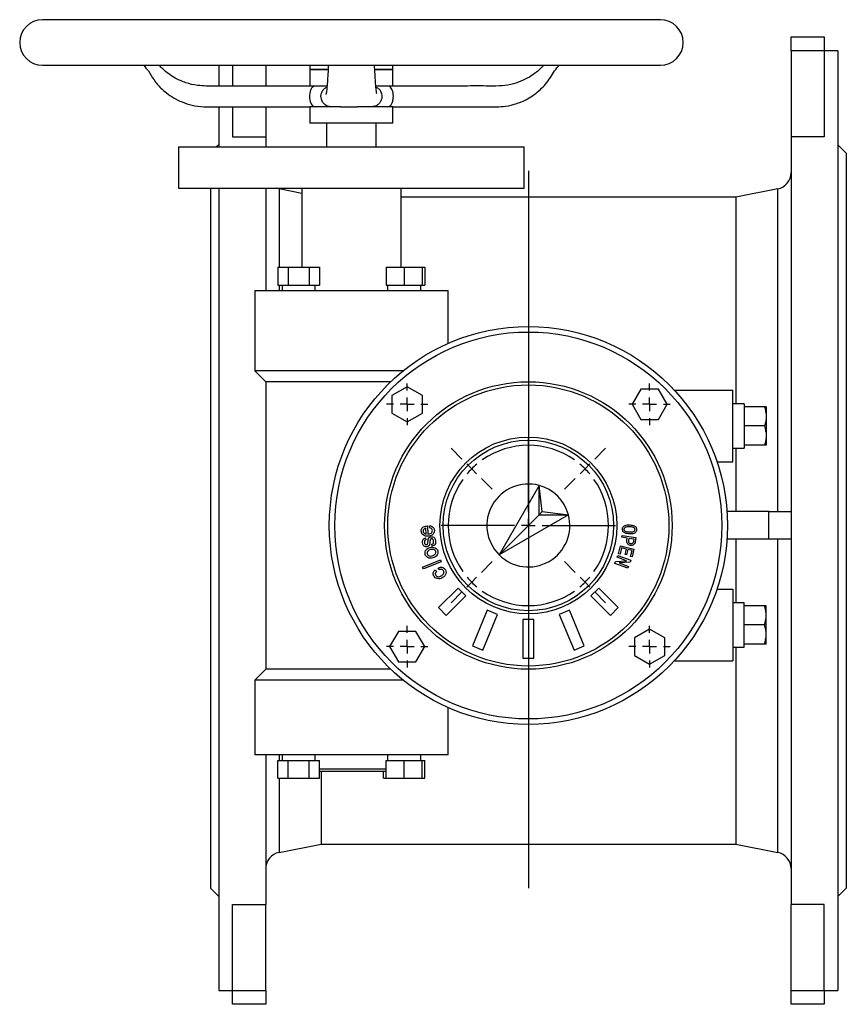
# Model space of a CAD drawing. Extents: x 722 to 1902, y -763 to 168.
# Tile 3 of 3: x 1603 to 1902, y -204 to 152. Entities that reach past the tile are written whole.
import ezdxf

# ---------------------------------------------------------------- set-up
doc = ezdxf.new("R2010")
doc.units = 0
doc.layers.get('0').update_dxf_attribs({"linetype": 'CONTINUOUS'})
doc.layers.add('0_18', color=7, linetype='CONTINUOUS')

# ---------------------------------------------------------------- blocks, each defined once
blk = doc.blocks.new('SW_CENTERMARKSYMBOL_10')
at = {"layer": '0_18', "color": 0}
for p, q in [((-4.101, -3.101), (-4.101, 2.199)), ((-8.91, 0.707), (-9.687, 1.485)), ((0.707, 0.707), (1.485, 1.485)), ((-8.202, 0), (-8.556, 0.354)), ((-8.202, 0), (-7.849, -0.354)), ((0, 0), (-0.354, -0.354)), ((0, 0), (0.354, 0.354)), ((-7.495, -0.707), (-6.718, -1.485)), ((-0.707, -0.707), (-1.485, -1.485)), ((-5.101, -4.101), (-10.401, -4.101)), ((-4.101, -4.101), (-4.601, -4.101)), ((-4.101, -4.101), (-4.101, -3.601)), ((-4.101, -4.101), (-4.101, -4.601)), ((-4.101, -4.101), (-3.601, -4.101)), ((-3.101, -4.101), (2.199, -4.101)), ((-4.101, -5.101), (-4.101, -10.401)), ((-7.495, -7.495), (-6.718, -6.718)), ((-0.707, -7.495), (-1.485, -6.718)), ((-8.202, -8.202), (-8.556, -8.556)), ((-8.202, -8.202), (-7.849, -7.849)), ((0, -8.202), (-0.354, -7.849)), ((0, -8.202), (0.354, -8.556)), ((-8.91, -8.91), (-9.687, -9.687)), ((0.707, -8.91), (1.485, -9.687))]:
    blk.add_line(p, q, dxfattribs=at)
for start, end in [(54.87858, 125.12142), (130.06071, 135), (45, 49.93929), (135, 139.93929), (40.06071, 45), (144.87858, 215.12142), (324.87858, 35.12142), (220.06071, 225), (315, 319.93929), (225, 229.93929), (310.06071, 315), (234.87858, 305.12142)]:
    blk.add_arc((-4.101, -4.101), 5.8, start, end, dxfattribs=at)
blk = doc.blocks.new('SW_CENTERMARKSYMBOL_11')
at = {"layer": '0_18', "color": 0}
for p, q in [((0, 1), (0, 1.5)), ((-1, 0), (-1.5, 0)), ((0, 0), (-0.5, 0)), ((0, 0), (0, 0.5)), ((0, 0), (0, -0.5)), ((0, 0), (0.5, 0)), ((1, 0), (1.5, 0)), ((0, -1), (0, -1.5))]:
    blk.add_line(p, q, dxfattribs=at)
blk = doc.blocks.new('SW_CENTERMARKSYMBOL_12')
at = {"layer": '0_18', "color": 0}
for p, q in [((0, 1), (0, 1.5)), ((-1, 0), (-1.5, 0)), ((0, 0), (-0.5, 0)), ((0, 0), (0, 0.5)), ((0, 0), (0, -0.5)), ((0, 0), (0.5, 0)), ((1, 0), (1.5, 0)), ((0, -1), (0, -1.5))]:
    blk.add_line(p, q, dxfattribs=at)
blk = doc.blocks.new('SW_CENTERMARKSYMBOL_13')
at = {"layer": '0_18', "color": 0}
for p, q in [((0, 1), (0, 1.5)), ((-1, 0), (-1.5, 0)), ((0, 0), (-0.5, 0)), ((0, 0), (0, 0.5)), ((0, 0), (0, -0.5)), ((0, 0), (0.5, 0)), ((1, 0), (1.5, 0)), ((0, -1), (0, -1.5))]:
    blk.add_line(p, q, dxfattribs=at)
blk = doc.blocks.new('SW_CENTERMARKSYMBOL_14')
at = {"layer": '0_18', "color": 0}
for p, q in [((0, 1), (0, 1.5)), ((-1, 0), (-1.5, 0)), ((0, 0), (-0.5, 0)), ((0, 0), (0, 0.5)), ((0, 0), (0, -0.5)), ((0, 0), (0.5, 0)), ((1, 0), (1.5, 0)), ((0, -1), (0, -1.5))]:
    blk.add_line(p, q, dxfattribs=at)

msp = doc.modelspace()

# ---------------------------------------------------------------- linework, layer by layer
at = {"color": 7, "linetype": 'CONTINUOUS'}
for p, q in [((1834.86, 152.18), (1611.36, 152.18)), ((1882.11, 145.93), (1894.11, 145.93)), ((1882.11, 140.93), (1882.11, 145.93)), ((1894.11, 145.93), (1894.11, 140.93)), ((1894.11, 140.93), (1882.11, 140.93)), ((1882.11, 140.93), (1882.11, 109.84)), ((1899.11, 140.93), (1894.11, 140.93)), ((1894.11, 140.93), (1894.11, 109.84)), ((1899.11, 140.93), (1899.11, -199.07)), ((1611.36, 135.68), (1834.86, 135.68)), ((1675.11, 135.68), (1675.11, 128.34)), ((1680.11, 135.68), (1680.11, 128.18)), ((1692.11, 135.68), (1692.11, 128.18)), ((1708.11, 135.68), (1708.11, 134.18)), ((1738.11, 134.18), (1738.11, 135.68)), ((1708.11, 134.18), (1708.11, 128.18)), ((1714.65, 134.18), (1708.11, 134.18)), ((1708.11, 134.18), (1714.63, 134.18)), ((1731.58, 134.18), (1738.11, 134.18)), ((1738.11, 134.18), (1731.59, 134.18)), ((1738.11, 128.18), (1738.11, 134.18)), ((1710.05, 128.18), (1708.11, 128.18)), ((1714.19, 128.18), (1710.05, 128.18)), ((1736.18, 128.18), (1732, 128.18)), ((1738.11, 128.18), (1736.18, 128.18)), ((1675.11, 120.8), (1675.11, 106.18)), ((1680.11, 120.68), (1680.11, 109.84)), ((1692.11, 120.68), (1692.11, 109.84)), ((1708.11, 120.68), (1708.11, 114.68)), ((1710.05, 120.68), (1708.11, 120.68)), ((1715.75, 120.68), (1710.05, 120.68)), ((1719.14, 120.68), (1715.75, 120.68)), ((1730.48, 120.68), (1725.28, 120.68)), ((1736.18, 120.68), (1730.48, 120.68)), ((1738.11, 120.68), (1736.18, 120.68)), ((1738.11, 114.68), (1738.11, 120.68)), ((1738.11, 114.68), (1708.11, 114.68)), ((1714.11, 114.68), (1714.11, 106.18)), ((1732.11, 106.18), (1732.11, 114.68)), ((1675.11, 106.93), (1674.36, 106.18)), ((1680.11, 109.84), (1692.11, 109.84)), ((1692.11, 109.84), (1692.11, 106.18)), ((1894.11, 109.84), (1882.11, 109.84)), ((1882.11, 109.84), (1882.11, -167.98)), ((1902.11, 103.93), (1899.11, 106.93)), ((1660.61, 106.18), (1660.61, 91.18)), ((1660.61, 106.18), (1785.61, 106.18)), ((1785.61, 91.18), (1785.61, 106.18)), ((1902.11, 103.93), (1902.11, -162.07)), ((1660.61, 91.18), (1785.61, 91.18)), ((1672.11, 91.18), (1672.11, -162.07)), ((1675.11, 91.18), (1675.11, -199.07)), ((1692.11, 91.18), (1692.11, 54.18)), ((1696.94, 90.96), (1696.15, 91.18)), ((1705.11, 89.33), (1696.94, 90.96)), ((1705.11, 91.18), (1705.11, 62.58)), ((1741.11, 62.58), (1741.11, 91.18)), ((1877.29, 90.96), (1862.11, 87.93)), ((1862.11, 87.93), (1741.11, 87.93)), ((1862.11, 87.93), (1862.11, 13.18)), ((1696.52, 62.58), (1696.52, 56.18)), ((1696.52, 62.58), (1700.27, 62.58)), ((1700.27, 62.58), (1700.27, 56.18)), ((1700.27, 62.58), (1707.77, 62.58)), ((1707.77, 62.58), (1707.77, 56.18)), ((1707.77, 62.58), (1711.53, 62.58)), ((1711.53, 62.58), (1711.53, 56.18)), ((1735.71, 62.58), (1735.71, 56.18)), ((1735.71, 62.58), (1742.21, 62.58)), ((1742.21, 62.58), (1742.21, 56.18)), ((1742.21, 62.58), (1748.71, 62.58)), ((1748.71, 62.58), (1748.71, 56.18)), ((1748.71, 62.58), (1749.71, 62.58)), ((1749.71, 62.58), (1749.71, 56.18)), ((1688.11, 54.18), (1688.11, 25.18)), ((1688.11, 54.18), (1758.11, 54.18)), ((1696.52, 56.18), (1700.27, 56.18)), ((1698.02, 56.18), (1698.02, 54.18)), ((1700.27, 56.18), (1707.77, 56.18)), ((1707.77, 56.18), (1711.53, 56.18)), ((1710.02, 54.18), (1710.02, 56.18)), ((1735.71, 56.18), (1742.21, 56.18)), ((1736.21, 56.18), (1736.21, 54.18)), ((1742.21, 56.18), (1748.71, 56.18)), ((1748.21, 54.18), (1748.21, 56.18)), ((1748.71, 56.18), (1749.71, 56.18)), ((1758.11, 35.08), (1758.11, 54.18)), ((1688.11, 25.18), (1692.11, 21.18)), ((1741.86, 25.18), (1688.11, 25.18)), ((1692.11, 21.18), (1692.11, -82.82)), ((1737.31, 21.18), (1692.11, 21.18)), ((1743.27, 19.37), (1737.77, 16.19)), ((1748.77, 16.19), (1743.27, 19.37)), ((1827.78, 18.52), (1824.6, 13.02)), ((1834.13, 18.52), (1827.78, 18.52)), ((1837.31, 13.02), (1834.13, 18.52)), ((1839.87, 18.18), (1861.11, 18.18)), ((1861.11, -7.82), (1861.11, 18.18)), ((1737.77, 16.19), (1737.77, 9.84)), ((1748.77, 9.84), (1748.77, 16.19)), ((1824.6, 13.02), (1827.78, 7.52)), ((1834.13, 7.52), (1837.31, 13.02)), ((1865.11, 13.18), (1861.11, 13.18)), ((1865.11, 13.18), (1865.11, 12.11)), ((1865.11, 12.11), (1865.11, 5.18)), ((1872.49, 12.11), (1865.11, 12.11)), ((1873.11, 12.11), (1873.11, 8.64)), ((1737.77, 9.84), (1743.27, 6.67)), ((1743.27, 6.67), (1748.77, 9.84)), ((1827.78, 7.52), (1834.13, 7.52)), ((1873.11, 8.64), (1873.11, 1.71)), ((1865.11, 5.18), (1865.11, -1.75)), ((1872.49, 5.18), (1865.11, 5.18)), ((1873.11, 1.71), (1873.11, -1.75)), ((1861.11, -2.82), (1865.11, -2.82)), ((1862.11, -2.82), (1862.11, -25.82)), ((1865.11, -1.75), (1865.11, -2.82)), ((1872.49, -1.75), (1865.11, -1.75)), ((1855.34, -7.82), (1861.11, -7.82)), ((1791, -16.33), (1776.51, -41.43)), ((1791, -26.94), (1791, -16.33)), ((1792.16, -25.78), (1791, -16.33)), ((1791, -26.94), (1776.51, -41.43)), ((1801.6, -26.94), (1776.51, -41.43)), ((1791, -26.94), (1792.16, -25.78)), ((1791, -26.94), (1801.6, -26.94)), ((1792.16, -25.78), (1801.6, -26.94)), ((1874.11, -25.82), (1858.94, -25.82)), ((1874.11, -35.82), (1874.11, -25.82)), ((1874.11, -25.82), (1882.11, -25.82)), ((1750.15, -33.92), (1750.04, -31.85)), ((1750.65, -30.98), (1750.8, -33.92)), ((1751.42, -31.7), (1751.38, -30.9)), ((1749.9, -35.34), (1750.02, -36.06)), ((1820.95, -35.11), (1821.05, -34.44)), ((1822.89, -35.4), (1820.95, -35.11)), ((1821.05, -34.44), (1826, -35.19)), ((1822.76, -36.24), (1822.89, -35.4)), ((1823.44, -35.48), (1823.34, -36.15)), ((1825.35, -35.77), (1823.44, -35.48)), ((1826, -35.19), (1825.77, -36.7)), ((1752.3, -38.31), (1752.19, -37.59)), ((1819.72, -41.08), (1820.44, -38.18)), ((1820.82, -38.96), (1820.26, -41.21)), ((1820.44, -38.18), (1825.31, -39.39)), ((1822.56, -39.4), (1820.82, -38.96)), ((1825.25, -36.44), (1825.35, -35.77)), ((1874.11, -35.82), (1858.94, -35.82)), ((1862.11, -35.82), (1862.11, -58.82)), ((1882.11, -35.82), (1874.11, -35.82)), ((1819.24, -42.31), (1819.47, -41.68)), ((1822.63, -43.56), (1819.24, -42.31)), ((1819.47, -41.68), (1824.15, -43.41)), ((1820.26, -41.21), (1819.72, -41.08)), ((1822.07, -41.33), (1822.56, -39.4)), ((1822.61, -41.46), (1822.07, -41.33)), ((1823.1, -39.53), (1822.61, -41.46)), ((1824.6, -39.91), (1823.1, -39.53)), ((1824.08, -42.01), (1824.6, -39.91)), ((1824.62, -42.15), (1824.08, -42.01)), ((1825.31, -39.39), (1824.62, -42.15)), ((1748.85, -45.85), (1755.33, -43.24)), ((1749.12, -46.52), (1748.85, -45.85)), ((1755.6, -43.92), (1749.12, -46.52)), ((1754.92, -46.89), (1754.54, -46.18)), ((1755.33, -43.24), (1755.6, -43.92)), ((1818.42, -44.53), (1818.68, -43.84)), ((1823.1, -46.26), (1818.42, -44.53)), ((1818.68, -43.84), (1822.62, -43.59)), ((1819.95, -44.35), (1819.94, -44.37)), ((1819.94, -44.37), (1823.33, -45.63)), ((1823.9, -44.09), (1819.95, -44.35)), ((1822.62, -43.59), (1822.63, -43.56)), ((1823.33, -45.63), (1823.1, -46.26)), ((1824.15, -43.41), (1823.9, -44.09)), ((1753.51, -46.86), (1753.89, -47.57)), ((1761.66, -53.45), (1754.59, -60.52)), ((1757.42, -63.35), (1764.49, -56.28)), ((1764.49, -56.28), (1761.66, -53.45)), ((1812.57, -53.45), (1809.74, -56.28)), ((1809.74, -56.28), (1816.81, -63.35)), ((1819.64, -60.52), (1812.57, -53.45)), ((1855.34, -53.82), (1861.11, -53.82)), ((1861.11, -53.82), (1861.11, -79.82)), ((1754.59, -60.52), (1757.42, -63.35)), ((1816.81, -63.35), (1819.64, -60.52)), ((1865.11, -58.82), (1861.11, -58.82)), ((1865.11, -59.89), (1865.11, -58.82)), ((1865.11, -66.82), (1865.11, -59.89)), ((1872.49, -59.89), (1865.11, -59.89)), ((1873.11, -63.36), (1873.11, -59.89)), ((1772.25, -61.47), (1766.9, -74.4)), ((1770.59, -75.93), (1775.95, -63)), ((1775.95, -63), (1772.25, -61.47)), ((1801.97, -61.47), (1798.28, -63)), ((1798.28, -63), (1803.63, -75.93)), ((1807.33, -74.4), (1801.97, -61.47)), ((1873.11, -70.29), (1873.11, -63.36)), ((1785.11, -64.82), (1785.11, -78.82)), ((1789.11, -64.82), (1785.11, -64.82)), ((1789.11, -78.82), (1789.11, -64.82)), ((1865.11, -73.75), (1865.11, -66.82)), ((1872.49, -66.82), (1865.11, -66.82)), ((1740.1, -69.16), (1736.92, -74.66)), ((1746.45, -69.16), (1740.1, -69.16)), ((1749.62, -74.66), (1746.45, -69.16)), ((1830.95, -68.31), (1825.45, -71.49)), ((1836.45, -71.49), (1830.95, -68.31)), ((1873.11, -73.75), (1873.11, -70.29)), ((1736.92, -74.66), (1740.1, -80.16)), ((1746.45, -80.16), (1749.62, -74.66)), ((1766.9, -74.4), (1770.59, -75.93)), ((1803.63, -75.93), (1807.33, -74.4)), ((1825.45, -71.49), (1825.45, -77.84)), ((1836.45, -77.84), (1836.45, -71.49)), ((1865.11, -74.82), (1865.11, -73.75)), ((1872.49, -73.75), (1865.11, -73.75)), ((1825.45, -77.84), (1830.95, -81.01)), ((1830.95, -81.01), (1836.45, -77.84)), ((1861.11, -74.82), (1865.11, -74.82)), ((1862.11, -74.82), (1862.11, -146.07)), ((1740.1, -80.16), (1746.45, -80.16)), ((1785.11, -78.82), (1789.11, -78.82)), ((1839.87, -79.82), (1861.11, -79.82)), ((1692.11, -82.82), (1688.11, -86.82)), ((1737.31, -82.82), (1692.11, -82.82)), ((1688.11, -86.82), (1688.11, -113.82)), ((1741.86, -86.82), (1688.11, -86.82)), ((1758.11, -113.82), (1758.11, -96.72)), ((1758.11, -113.82), (1688.11, -113.82)), ((1692.11, -113.82), (1692.11, -167.98)), ((1698.02, -113.82), (1698.02, -115.82)), ((1710.02, -115.82), (1710.02, -113.82)), ((1736.21, -113.82), (1736.21, -115.82)), ((1748.21, -115.82), (1748.21, -113.82)), ((1696.52, -122.22), (1696.52, -115.82)), ((1696.52, -115.82), (1700.27, -115.82)), ((1700.27, -122.22), (1700.27, -115.82)), ((1700.27, -115.82), (1707.77, -115.82)), ((1707.77, -122.22), (1707.77, -115.82)), ((1707.77, -115.82), (1711.53, -115.82)), ((1711.53, -122.22), (1711.53, -115.82)), ((1735.71, -122.22), (1735.71, -115.82)), ((1735.71, -115.82), (1742.21, -115.82)), ((1742.21, -122.22), (1742.21, -115.82)), ((1742.21, -115.82), (1748.71, -115.82)), ((1748.71, -122.22), (1748.71, -115.82)), ((1748.71, -115.82), (1749.71, -115.82)), ((1749.71, -122.22), (1749.71, -115.82)), ((1711.53, -118.82), (1735.71, -118.82)), ((1735.71, -119.82), (1711.53, -119.82)), ((1712.11, -119.82), (1712.11, -146.07)), ((1734.7, -122.22), (1734.7, -119.82)), ((1696.52, -122.22), (1700.27, -122.22)), ((1700.27, -122.22), (1707.77, -122.22)), ((1707.77, -122.22), (1711.53, -122.22)), ((1734.7, -122.22), (1735.71, -122.22)), ((1735.71, -122.22), (1742.21, -122.22)), ((1742.21, -122.22), (1748.71, -122.22)), ((1748.71, -122.22), (1749.71, -122.22)), ((1696.94, -149.11), (1712.11, -146.07)), ((1712.11, -146.07), (1862.11, -146.07)), ((1862.11, -146.07), (1877.29, -149.11)), ((1672.11, -162.07), (1675.11, -165.07)), ((1899.11, -165.07), (1902.11, -162.07)), ((1680.11, -167.98), (1692.11, -167.98)), ((1680.11, -199.07), (1680.11, -167.98)), ((1692.11, -199.07), (1692.11, -167.98)), ((1894.11, -167.98), (1882.11, -167.98)), ((1882.11, -199.07), (1882.11, -167.98)), ((1894.11, -199.07), (1894.11, -167.98)), ((1675.11, -199.07), (1680.11, -199.07)), ((1680.11, -199.07), (1692.11, -199.07)), ((1680.11, -204.07), (1680.11, -199.07)), ((1692.11, -199.07), (1692.11, -204.07)), ((1882.11, -199.07), (1894.11, -199.07)), ((1882.11, -204.07), (1882.11, -199.07)), ((1894.11, -199.07), (1899.11, -199.07)), ((1894.11, -199.07), (1894.11, -204.07)), ((1692.11, -204.07), (1680.11, -204.07)), ((1894.11, -204.07), (1882.11, -204.07))]:
    msp.add_line(p, q, dxfattribs=at)
msp.add_line((1787.11, 97.55), (1787.11, -162.07))
at = {"color": 8, "linetype": 'CONTINUOUS'}
for p, q in [((1696.94, 90.96), (1696.94, 62.58)), ((1877.29, -25.82), (1877.29, 90.96)), ((1696.94, 56.18), (1696.94, 54.18)), ((1877.29, -149.11), (1877.29, -35.82)), ((1696.94, -113.82), (1696.94, -115.82)), ((1696.94, -122.22), (1696.94, -149.11))]:
    msp.add_line(p, q, dxfattribs=at)
at = {"color": 7, "linetype": 'CONTINUOUS'}
for radius in [72, 70, 52, 50.85, 32, 30.85]:
    msp.add_circle((1787.11, -30.82), radius, dxfattribs=at)
for centre, radius, start, end in [((1611.36, 143.93), 8.25, 90, 270), ((1834.86, 143.93), 8.25, 270, 90), ((1876.11, 96.85), 6, 281.3099, 0), ((1787.11, -30.82), 15, 75, 225), ((1787.11, -30.82), 15, 15, 75), ((1787.11, -30.82), 15, 225, 15), ((1698.11, -154.99), 6, 101.3099, 180), ((1876.11, -154.99), 6, 0, 78.6901)]:
    msp.add_arc(centre, radius, start, end, dxfattribs=at)
for points, knots in [([(1647.85, 135.68), (1648.48, 135.02), (1650.02, 133.44), (1651.57, 130.29), (1653.89, 127.68), (1656.28, 125.54), (1658.82, 123.8), (1661.91, 122.27), (1665.58, 121.1), (1669.83, 120.58), (1675.41, 120.73), (1682.44, 120.66), (1691.07, 120.68), (1699.77, 120.68), (1705.6, 120.68), (1708.27, 120.68)], [0, 0, 0, 0, 0.040976, 0.099292, 0.157184, 0.19801, 0.24424, 0.296036, 0.353696, 0.41778, 0.488686, 0.605932, 0.736168, 0.879394, 1, 1, 1, 1]), ([(1708.27, 128.18), (1705.91, 128.18), (1700.71, 128.18), (1692.95, 128.18), (1685.3, 128.18), (1679.16, 128.17), (1674.36, 128.19), (1670.75, 128.14), (1667.05, 128.34), (1663.23, 129.25), (1659.76, 130.76), (1656.98, 132.53), (1655.03, 134.09), (1653.98, 135.23), (1653.56, 135.68)], [0, 0, 0, 0, 0.124405, 0.274716, 0.409399, 0.528455, 0.599143, 0.662885, 0.719139, 0.794362, 0.868649, 0.918154, 0.967802, 1, 1, 1, 1]), ([(1714.76, 135.68), (1714.75, 135.31), (1714.68, 134.03), (1714.57, 132.18), (1714.45, 130.27), (1714.35, 128.86), (1714.25, 127.74), (1714.16, 126.76), (1714.05, 125.89), (1713.92, 125.2), (1713.85, 125.17), (1713.82, 125.16)], [0, 0, 0, 0, 0.058142, 0.200288, 0.323864, 0.430153, 0.515266, 0.616167, 0.733263, 0.86718, 1, 1, 1, 1]), ([(1732.32, 125.47), (1732.29, 125.5), (1732.24, 125.56), (1732.13, 126.23), (1732.02, 127.26), (1731.9, 128.61), (1731.77, 130.35), (1731.64, 132.47), (1731.53, 134.29), (1731.47, 135.43), (1731.46, 135.68)], [0, 0, 0, 0, 0.14085, 0.296772, 0.419565, 0.547198, 0.680574, 0.818362, 0.960296, 1, 1, 1, 1]), ([(1792.64, 135.68), (1792.44, 135.43), (1791.66, 134.49), (1789.92, 133.06), (1787.41, 131.3), (1784.31, 129.77), (1780.64, 128.6), (1776.39, 128.08), (1770.82, 128.23), (1763.79, 128.16), (1755.16, 128.18), (1746.45, 128.18), (1740.62, 128.18), (1737.96, 128.18)], [0, 0, 0, 0, 0.016664, 0.064297, 0.118235, 0.178667, 0.24594, 0.320709, 0.403437, 0.540231, 0.692181, 0.859285, 1, 1, 1, 1]), ([(1737.96, 120.68), (1740.32, 120.68), (1745.52, 120.68), (1753.27, 120.68), (1760.92, 120.68), (1767.07, 120.67), (1771.87, 120.69), (1775.48, 120.64), (1779.18, 120.84), (1783, 121.75), (1786.47, 123.27), (1789.25, 125.03), (1791.44, 126.82), (1793.41, 128.88), (1795.15, 131.17), (1796.44, 133.68), (1797.7, 135.04), (1798.3, 135.68)], [0, 0, 0, 0, 0.10673, 0.235685, 0.351233, 0.453373, 0.514018, 0.568704, 0.616965, 0.6815, 0.745233, 0.787704, 0.830299, 0.873167, 0.916487, 0.960368, 1, 1, 1, 1]), ([(1710.05, 128.18), (1710.04, 128.18), (1709.77, 128.18), (1709.22, 128), (1708.55, 127.24), (1708.17, 126.26), (1707.97, 125.25), (1707.92, 124.25), (1708.04, 123.11), (1708.34, 122.1), (1708.8, 121.28), (1709.39, 120.79), (1709.81, 120.68), (1710.03, 120.68), (1710.04, 120.68), (1710.04, 120.68), (1710.04, 120.68), (1710.04, 120.68), (1710.04, 120.68), (1710.05, 120.68)], [0, 0, 0, 0, 0.000937, 0.12674, 0.252923, 0.368036, 0.422412, 0.513859, 0.60531, 0.697325, 0.794875, 0.901825, 0.995759, 0.998673, 0.998678, 0.998701, 0.998791, 0.999069, 1, 1, 1, 1]), ([(1715.75, 120.68), (1715.75, 120.68), (1715.36, 120.68), (1714.5, 120.82), (1713.33, 121.49), (1712.57, 122.47), (1712.17, 123.49), (1712.03, 124.51), (1712.23, 125.66), (1712.76, 126.67), (1713.46, 127.44), (1714.02, 127.7), (1714.26, 127.8)], [0, 0, 0, 0, 0.001086, 0.128189, 0.277826, 0.414231, 0.484621, 0.591315, 0.698026, 0.805213, 0.918492, 1, 1, 1, 1]), ([(1731.97, 127.81), (1732.33, 127.62), (1733.07, 127.21), (1733.72, 126.26), (1734.08, 125.25), (1734.19, 124.25), (1733.96, 123.11), (1733.41, 122.1), (1732.58, 121.28), (1731.58, 120.79), (1730.84, 120.68), (1730.5, 120.68), (1730.49, 120.68), (1730.49, 120.68), (1730.49, 120.68), (1730.49, 120.68), (1730.48, 120.68), (1730.48, 120.68)], [0, 0, 0, 0, 0.127978, 0.262344, 0.325814, 0.432555, 0.5393, 0.646704, 0.760571, 0.885405, 0.995051, 0.998451, 0.998458, 0.998485, 0.998591, 0.998915, 1, 1, 1, 1]), ([(1736.18, 120.68), (1736.18, 120.68), (1736.42, 120.68), (1736.94, 120.82), (1737.6, 121.49), (1738.02, 122.47), (1738.24, 123.49), (1738.31, 124.51), (1738.21, 125.66), (1737.92, 126.68), (1737.47, 127.51), (1736.89, 128.05), (1736.42, 128.18), (1736.2, 128.18), (1736.19, 128.18), (1736.18, 128.18), (1736.18, 128.18)], [0, 0, 0, 0, 0.000931, 0.109786, 0.237943, 0.354763, 0.415049, 0.506426, 0.597816, 0.689617, 0.786632, 0.892692, 0.995529, 0.998713, 0.999064, 1, 1, 1, 1]), ([(1719.19, 120.68), (1719.38, 120.68), (1719.89, 120.68), (1720.72, 120.68), (1721.55, 120.68), (1722.21, 120.68), (1722.7, 120.68), (1723.08, 120.68), (1723.36, 120.68), (1723.5, 120.68), (1723.6, 120.68), (1723.7, 120.68), (1723.83, 120.68), (1723.98, 120.68), (1724.14, 120.68), (1724.37, 120.68), (1724.6, 120.68), (1724.86, 120.68), (1725.08, 120.68), (1725.22, 120.68), (1725.26, 120.68), (1725.27, 120.68)], [0, 0, 0, 0, 0.092261, 0.239874, 0.356062, 0.42268, 0.472023, 0.504868, 0.516097, 0.520807, 0.525157, 0.529408, 0.533836, 0.544112, 0.557357, 0.574201, 0.619739, 0.681909, 0.791334, 0.93146, 1, 1, 1, 1]), ([(1872.49, 12.11), (1872.68, 11.54), (1872.84, 10.97), (1873.05, 9.82), (1873.11, 9.23), (1873.11, 8.64)], [0, 0, 0, 0, 0.5, 0.5, 1, 1, 1, 1]), ([(1873.11, 12.11), (1873.11, 12.11), (1873.05, 12.11), (1872.84, 12.11), (1872.68, 12.11), (1872.49, 12.11)], [0, 0, 0, 0, 0.5, 0.5, 1, 1, 1, 1]), ([(1873.11, 8.64), (1873.11, 8.35), (1873.1, 8.05), (1873.04, 7.47), (1873, 7.18), (1872.84, 6.31), (1872.68, 5.74), (1872.49, 5.18)], [0, 0, 0, 0, 0.25, 0.25, 0.5, 0.5, 1, 1, 1, 1]), ([(1872.49, 5.18), (1872.68, 4.61), (1872.84, 4.04), (1873.05, 2.89), (1873.11, 2.3), (1873.11, 1.71)], [0, 0, 0, 0, 0.5, 0.5, 1, 1, 1, 1]), ([(1873.11, 1.71), (1873.11, 1.42), (1873.1, 1.12), (1873.04, 0.54), (1873, 0.25), (1872.84, -0.61), (1872.68, -1.18), (1872.49, -1.75)], [0, 0, 0, 0, 0.25, 0.25, 0.5, 0.5, 1, 1, 1, 1]), ([(1873.11, -1.75), (1873.11, -1.75), (1873.05, -1.75), (1872.84, -1.75), (1872.68, -1.75), (1872.49, -1.75)], [0, 0, 0, 0, 0.5, 0.5, 1, 1, 1, 1]), ([(1748.37, -32.85), (1748.37, -32.64), (1748.39, -32.22), (1748.71, -31.66), (1749.43, -31.09), (1750.15, -31.02), (1750.65, -30.98)], [0, 0, 0, 0, 0.18697, 0.373688, 0.56032, 1, 1, 1, 1]), ([(1750.04, -31.85), (1749.89, -31.88), (1749.6, -31.94), (1749.24, -32.18), (1749.07, -32.53), (1749.07, -32.77), (1749.07, -32.89)], [0, 0, 0, 0, 0.280914, 0.559322, 0.779404, 1, 1, 1, 1]), ([(1751.38, -30.9), (1751.63, -30.93), (1752.13, -31), (1752.69, -31.46), (1753.03, -32.01), (1753.09, -32.4), (1753.11, -32.59)], [0, 0, 0, 0, 0.279861, 0.559349, 0.779631, 1, 1, 1, 1]), ([(1752.38, -32.63), (1752.36, -32.5), (1752.32, -32.22), (1752, -31.81), (1751.64, -31.74), (1751.42, -31.7)], [0, 0, 0, 0, 0.281112, 0.561072, 1, 1, 1, 1]), ([(1821.12, -32.15), (1821.14, -32.01), (1821.17, -31.72), (1821.37, -31.33), (1821.68, -31.02), (1822.18, -30.74), (1822.9, -30.61), (1823.47, -30.61), (1823.76, -30.62)], [0, 0, 0, 0, 0.125001, 0.249815, 0.374738, 0.499726, 0.749539, 1, 1, 1, 1]), ([(1823.73, -31.32), (1823.32, -31.3), (1822.7, -31.27), (1822.01, -31.55), (1821.73, -31.87), (1821.7, -32.07), (1821.68, -32.17)], [0, 0, 0, 0, 0.501719, 0.750113, 0.875245, 1, 1, 1, 1]), ([(1825.69, -32.33), (1825.68, -32.23), (1825.66, -32.03), (1825.47, -31.77), (1825.23, -31.58), (1824.65, -31.37), (1824.14, -31.34), (1823.73, -31.32)], [0, 0, 0, 0, 0.124489, 0.249323, 0.374264, 0.49949, 1, 1, 1, 1]), ([(1823.76, -30.62), (1824.05, -30.64), (1824.61, -30.68), (1825.32, -30.86), (1825.8, -31.19), (1826.07, -31.52), (1826.23, -31.93), (1826.24, -32.21), (1826.24, -32.36)], [0, 0, 0, 0, 0.250442, 0.500231, 0.625197, 0.750133, 0.874972, 1, 1, 1, 1]), ([(1750.85, -34.72), (1750.52, -34.72), (1749.86, -34.72), (1749.03, -34.29), (1748.48, -33.62), (1748.4, -33.11), (1748.37, -32.85)], [0, 0, 0, 0, 0.28077, 0.560066, 0.779967, 1, 1, 1, 1]), ([(1748.82, -37.1), (1748.79, -36.88), (1748.75, -36.45), (1748.97, -35.86), (1749.4, -35.46), (1749.73, -35.38), (1749.9, -35.34)], [0, 0, 0, 0, 0.280737, 0.559991, 0.779754, 1, 1, 1, 1]), ([(1749.07, -32.89), (1749.09, -33.04), (1749.15, -33.34), (1749.53, -33.77), (1749.91, -33.86), (1750.15, -33.92)], [0, 0, 0, 0, 0.280082, 0.559808, 1, 1, 1, 1]), ([(1750.79, -36.71), (1750.8, -36.49), (1750.82, -36.05), (1750.98, -35.44), (1751.4, -35.03), (1751.74, -34.94), (1751.91, -34.9)], [0, 0, 0, 0, 0.281216, 0.560865, 0.780107, 1, 1, 1, 1]), ([(1750.8, -33.92), (1751, -33.91), (1751.38, -33.87), (1751.85, -33.71), (1752.13, -33.45), (1752.34, -33.12), (1752.36, -32.83), (1752.38, -32.63)], [0, 0, 0, 0, 0.250929, 0.500862, 0.626063, 0.751346, 1, 1, 1, 1]), ([(1753.11, -32.59), (1753.09, -32.92), (1753.04, -33.58), (1752.39, -34.29), (1751.62, -34.64), (1751.1, -34.7), (1750.85, -34.72)], [0, 0, 0, 0, 0.27902, 0.558192, 0.778837, 1, 1, 1, 1]), ([(1751.91, -34.9), (1752.14, -34.88), (1752.58, -34.85), (1753.26, -35.37), (1753.41, -35.92), (1753.51, -36.26)], [0, 0, 0, 0, 0.280609, 0.56025, 1, 1, 1, 1]), ([(1823.63, -33.86), (1823.05, -33.82), (1822.32, -33.78), (1821.59, -33.31), (1821.3, -32.99), (1821.13, -32.58), (1821.13, -32.29), (1821.12, -32.15)], [0, 0, 0, 0, 0.499146, 0.624437, 0.749613, 0.874723, 1, 1, 1, 1]), ([(1821.68, -32.17), (1821.69, -32.28), (1821.71, -32.48), (1821.97, -32.82), (1822.63, -33.12), (1823.25, -33.15), (1823.66, -33.16)], [0, 0, 0, 0, 0.124663, 0.249682, 0.498235, 1, 1, 1, 1]), ([(1826.24, -32.36), (1826.23, -32.5), (1826.2, -32.78), (1826, -33.17), (1825.7, -33.48), (1824.94, -33.89), (1824.21, -33.87), (1823.63, -33.86)], [0, 0, 0, 0, 0.125308, 0.250427, 0.375621, 0.500889, 1, 1, 1, 1]), ([(1823.66, -33.16), (1824.07, -33.18), (1824.67, -33.21), (1825.36, -32.95), (1825.63, -32.64), (1825.67, -32.44), (1825.69, -32.33)], [0, 0, 0, 0, 0.501848, 0.750143, 0.87521, 1, 1, 1, 1]), ([(1750.34, -38.52), (1750.12, -38.51), (1749.68, -38.5), (1749.04, -37.99), (1748.9, -37.44), (1748.82, -37.1)], [0, 0, 0, 0, 0.279031, 0.559813, 1, 1, 1, 1]), ([(1750.02, -36.06), (1749.94, -36.07), (1749.8, -36.11), (1749.6, -36.24), (1749.47, -36.55), (1749.49, -36.81), (1749.5, -36.99)], [0, 0, 0, 0, 0.187336, 0.374101, 0.560907, 1, 1, 1, 1]), ([(1749.5, -36.99), (1749.53, -37.1), (1749.57, -37.32), (1749.73, -37.6), (1749.99, -37.76), (1750.17, -37.76), (1750.25, -37.76)], [0, 0, 0, 0, 0.281042, 0.560519, 0.78052, 1, 1, 1, 1]), ([(1749.77, -41.3), (1749.73, -40.98), (1749.66, -40.33), (1750.16, -39.54), (1750.81, -39.02), (1751.29, -38.86), (1751.53, -38.78)], [0, 0, 0, 0, 0.278423, 0.558267, 0.778907, 1, 1, 1, 1]), ([(1750.25, -37.76), (1750.36, -37.73), (1750.52, -37.68), (1750.68, -37.51), (1750.8, -37.21), (1750.79, -36.93), (1750.79, -36.71)], [0, 0, 0, 0, 0.248859, 0.374223, 0.499467, 1, 1, 1, 1]), ([(1751.48, -36.85), (1751.48, -37.06), (1751.47, -37.48), (1751.27, -38.06), (1750.82, -38.41), (1750.5, -38.48), (1750.34, -38.52)], [0, 0, 0, 0, 0.281102, 0.559838, 0.779533, 1, 1, 1, 1]), ([(1752.03, -35.65), (1751.98, -35.67), (1751.86, -35.7), (1751.72, -35.82), (1751.6, -35.96), (1751.49, -36.31), (1751.49, -36.61), (1751.48, -36.85)], [0, 0, 0, 0, 0.124654, 0.24987, 0.374867, 0.499988, 1, 1, 1, 1]), ([(1751.53, -38.78), (1751.84, -38.72), (1752.47, -38.58), (1753.36, -38.83), (1754.05, -39.32), (1754.24, -39.79), (1754.34, -40.03)], [0, 0, 0, 0, 0.28062, 0.56024, 0.780349, 1, 1, 1, 1]), ([(1752.82, -36.41), (1752.8, -36.3), (1752.75, -36.07), (1752.58, -35.79), (1752.31, -35.64), (1752.13, -35.65), (1752.03, -35.65)], [0, 0, 0, 0, 0.281081, 0.560687, 0.780362, 1, 1, 1, 1]), ([(1752.19, -37.59), (1752.31, -37.56), (1752.5, -37.51), (1752.7, -37.35), (1752.88, -37), (1752.85, -36.67), (1752.82, -36.41)], [0, 0, 0, 0, 0.250344, 0.375801, 0.501103, 1, 1, 1, 1]), ([(1753.51, -36.26), (1753.54, -36.51), (1753.59, -37.01), (1753.38, -37.71), (1752.89, -38.17), (1752.5, -38.26), (1752.3, -38.31)], [0, 0, 0, 0, 0.28097, 0.560187, 0.779604, 1, 1, 1, 1]), ([(1824.04, -38.01), (1823.81, -37.95), (1823.36, -37.85), (1822.89, -37.36), (1822.71, -36.78), (1822.74, -36.42), (1822.76, -36.24)], [0, 0, 0, 0, 0.280163, 0.558965, 0.779119, 1, 1, 1, 1]), ([(1823.34, -36.15), (1823.32, -36.3), (1823.29, -36.61), (1823.42, -37.06), (1823.78, -37.27), (1824.02, -37.32), (1824.14, -37.34)], [0, 0, 0, 0, 0.281297, 0.559485, 0.778903, 1, 1, 1, 1]), ([(1825.77, -36.7), (1825.72, -36.92), (1825.62, -37.38), (1825.15, -37.86), (1824.58, -38.05), (1824.22, -38.02), (1824.04, -38.01)], [0, 0, 0, 0, 0.280407, 0.559109, 0.779229, 1, 1, 1, 1]), ([(1824.14, -37.34), (1824.29, -37.36), (1824.6, -37.4), (1825.13, -37.1), (1825.2, -36.69), (1825.25, -36.44)], [0, 0, 0, 0, 0.282424, 0.559297, 1, 1, 1, 1]), ([(1752.58, -42.55), (1752.26, -42.61), (1751.63, -42.75), (1750.75, -42.5), (1750.06, -42.01), (1749.86, -41.54), (1749.77, -41.3)], [0, 0, 0, 0, 0.280594, 0.560182, 0.780295, 1, 1, 1, 1]), ([(1751.74, -39.55), (1751.54, -39.61), (1751.14, -39.74), (1750.69, -40.12), (1750.43, -40.61), (1750.46, -40.94), (1750.48, -41.1)], [0, 0, 0, 0, 0.281178, 0.560743, 0.781042, 1, 1, 1, 1]), ([(1750.48, -41.1), (1750.53, -41.23), (1750.65, -41.49), (1751, -41.74), (1751.57, -41.95), (1752.04, -41.85), (1752.36, -41.78)], [0, 0, 0, 0, 0.186354, 0.373445, 0.560606, 1, 1, 1, 1]), ([(1753.63, -40.22), (1753.57, -40.1), (1753.46, -39.84), (1753.11, -39.59), (1752.54, -39.38), (1752.07, -39.48), (1751.74, -39.55)], [0, 0, 0, 0, 0.1863, 0.373393, 0.560506, 1, 1, 1, 1]), ([(1752.36, -41.78), (1752.56, -41.72), (1752.96, -41.59), (1753.42, -41.21), (1753.68, -40.72), (1753.64, -40.39), (1753.63, -40.22)], [0, 0, 0, 0, 0.281176, 0.560711, 0.781047, 1, 1, 1, 1]), ([(1754.34, -40.03), (1754.37, -40.35), (1754.44, -41), (1753.95, -41.79), (1753.3, -42.31), (1752.82, -42.47), (1752.58, -42.55)], [0, 0, 0, 0, 0.278408, 0.558206, 0.778874, 1, 1, 1, 1]), ([(1754.54, -46.18), (1754.8, -46.07), (1755.32, -45.85), (1756.12, -45.97), (1756.75, -46.36), (1756.99, -46.73), (1757.11, -46.92)], [0, 0, 0, 0, 0.280054, 0.559289, 0.779498, 1, 1, 1, 1]), ([(1752.94, -49.15), (1752.84, -48.93), (1752.63, -48.47), (1752.72, -47.76), (1753.02, -47.18), (1753.35, -46.97), (1753.51, -46.86)], [0, 0, 0, 0, 0.280334, 0.559603, 0.779813, 1, 1, 1, 1]), ([(1755.96, -49.78), (1755.66, -49.91), (1755.08, -50.18), (1754.15, -50.14), (1753.38, -49.78), (1753.08, -49.36), (1752.94, -49.15)], [0, 0, 0, 0, 0.280687, 0.560018, 0.780176, 1, 1, 1, 1]), ([(1753.89, -47.57), (1753.78, -47.64), (1753.56, -47.8), (1753.42, -48.17), (1753.45, -48.52), (1753.54, -48.71), (1753.58, -48.81)], [0, 0, 0, 0, 0.280753, 0.558048, 0.778969, 1, 1, 1, 1]), ([(1753.58, -48.81), (1753.67, -48.92), (1753.83, -49.15), (1754.23, -49.33), (1754.84, -49.42), (1755.27, -49.21), (1755.58, -49.07)], [0, 0, 0, 0, 0.186457, 0.373575, 0.560442, 1, 1, 1, 1]), ([(1756.47, -47.26), (1756.37, -47.12), (1756.18, -46.84), (1755.72, -46.65), (1755.28, -46.72), (1755.04, -46.83), (1754.92, -46.89)], [0, 0, 0, 0, 0.280075, 0.558533, 0.778845, 1, 1, 1, 1]), ([(1755.58, -49.07), (1755.76, -48.96), (1756.12, -48.75), (1756.5, -48.28), (1756.63, -47.74), (1756.52, -47.42), (1756.47, -47.26)], [0, 0, 0, 0, 0.281269, 0.560667, 0.780921, 1, 1, 1, 1]), ([(1757.11, -46.92), (1757.22, -47.22), (1757.44, -47.84), (1757.14, -48.74), (1756.61, -49.38), (1756.18, -49.65), (1755.96, -49.78)], [0, 0, 0, 0, 0.278619, 0.558271, 0.778862, 1, 1, 1, 1]), ([(1873.11, -63.36), (1873.11, -63.06), (1873.1, -62.77), (1873.04, -62.18), (1873, -61.89), (1872.84, -61.03), (1872.68, -60.46), (1872.49, -59.89)], [0, 0, 0, 0, 0.25, 0.25, 0.5, 0.5, 1, 1, 1, 1]), ([(1873.11, -59.89), (1873.11, -59.89), (1873.05, -59.89), (1872.84, -59.89), (1872.68, -59.89), (1872.49, -59.89)], [0, 0, 0, 0, 0.5, 0.5, 1, 1, 1, 1]), ([(1872.49, -66.82), (1872.68, -66.26), (1872.84, -65.68), (1873.05, -64.53), (1873.11, -63.95), (1873.11, -63.36)], [0, 0, 0, 0, 0.5, 0.5, 1, 1, 1, 1]), ([(1873.11, -70.29), (1873.11, -69.99), (1873.1, -69.7), (1873.04, -69.11), (1873, -68.82), (1872.84, -67.96), (1872.68, -67.39), (1872.49, -66.82)], [0, 0, 0, 0, 0.25, 0.25, 0.5, 0.5, 1, 1, 1, 1]), ([(1872.49, -73.75), (1872.68, -73.18), (1872.84, -72.61), (1873.05, -71.46), (1873.11, -70.88), (1873.11, -70.29)], [0, 0, 0, 0, 0.5, 0.5, 1, 1, 1, 1]), ([(1873.11, -73.75), (1873.11, -73.75), (1873.05, -73.75), (1872.84, -73.75), (1872.68, -73.75), (1872.49, -73.75)], [0, 0, 0, 0, 0.5, 0.5, 1, 1, 1, 1])]:
    msp.add_open_spline(points, degree=3, knots=knots, dxfattribs=at)

# ---------------------------------------------------------------- block references
at = {"layer": '0_18', "xscale": 5, "yscale": 5, "zscale": 5}
for name, p in [('SW_CENTERMARKSYMBOL_14', (1743.27, 13.02)), ('SW_CENTERMARKSYMBOL_13', (1830.95, 13.02)), ('SW_CENTERMARKSYMBOL_10', (1807.62, -10.32)), ('SW_CENTERMARKSYMBOL_11', (1743.27, -74.66)), ('SW_CENTERMARKSYMBOL_12', (1830.95, -74.66))]:
    msp.add_blockref(name, p, dxfattribs=at)

doc.saveas('drawing.dxf')
